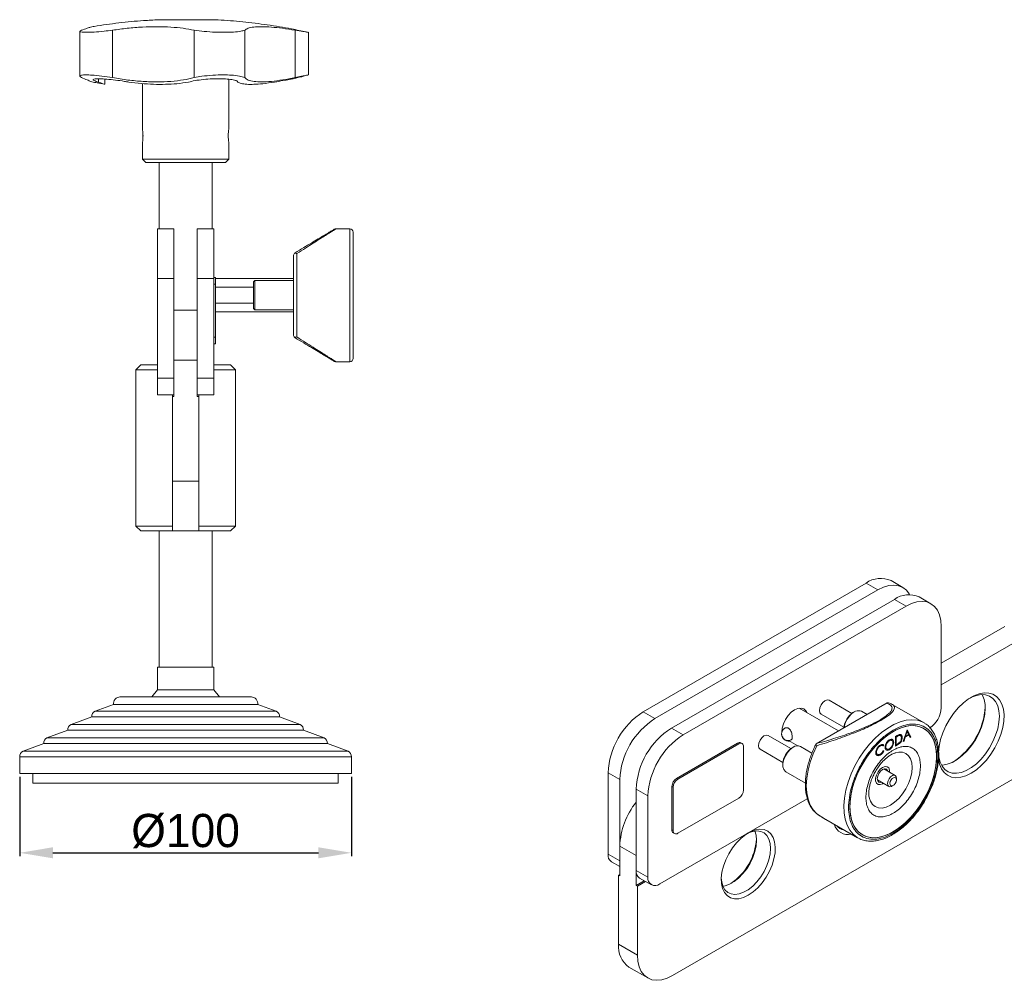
# Model space of a CAD drawing. Header units: millimetres. Extents: x -1125 to 150, y 330 to 914.
# Tile 2 of 3: x -447 to -150, y 563 to 852. Entities that reach past the tile are written whole.
import ezdxf

# ---------------------------------------------------------------- set-up
doc = ezdxf.new("R2010")
doc.units = ezdxf.units.MM
doc.header["$PDSIZE"] = -1
doc.dimstyles.new('ISO-25', dxfattribs={"dimtxt": 2.5, "dimasz": 2.5, "dimexe": 1.25, "dimexo": 0.625, "dimtad": 1, "dimtxsty": 'Standard', "dimcen": 2.5, "dimadec": 0, "dimazin": 0, "dimtfac": 1, "dimtmove": 0, "dimatfit": 3, "dimfxl": 0, "dimarcsym": 0})

# ---------------------------------------------------------------- blocks, each defined once
blk = doc.blocks.new('*D4')
at = {"color": 0, "lineweight": -2}
for p, q in [((-447.17, 624.14), (-447.17, 600.21)), ((-347.17, 624.14), (-347.17, 600.21)), ((-437.17, 601.21), (-357.17, 601.21))]:
    blk.add_line(p, q, dxfattribs=at)
at = {"color": 0}
for points in [[(-437.17, 602.88), (-437.17, 599.55), (-447.17, 601.21)], [(-357.17, 602.88), (-357.17, 599.55), (-347.17, 601.21)]]:
    blk.add_solid(points, dxfattribs=at)
at = {"layer": 'Defpoints', "color": 0}
for p in [(-447.17, 625.14), (-347.17, 625.14), (-347.17, 601.21)]:
    blk.add_point(p, dxfattribs=at)
at = {"color": 0, "insert": (-397.17, 607.74), "char_height": 10, "attachment_point": 5}
blk.add_mtext('%%c100', dxfattribs=at)

msp = doc.modelspace()

# ---------------------------------------------------------------- linework, layer by layer
at = {"linetype": 'Continuous', "lineweight": 15}
for p, q in [((-388.87, 852.14), (-405.47, 852.14)), ((-429.01, 848.65), (-429.01, 835.12)), ((-429.01, 848.65), (-429.01, 848.65)), ((-419.17, 834.72), (-419.17, 848.97)), ((-394.57, 834.72), (-394.57, 848.97)), ((-379.37, 834.72), (-379.37, 848.97)), ((-364.16, 834.72), (-364.16, 848.97)), ((-360.17, 835.51), (-360.17, 848.34)), ((-423.45, 834.34), (-423.45, 833.35)), ((-421.47, 832.68), (-421.47, 834.26)), ((-384.17, 819.14), (-384.17, 834.23)), ((-410.17, 832.9), (-410.17, 819.11)), ((-410.01, 817.14), (-410.02, 817.26)), ((-410.02, 816.76), (-410.01, 817.14)), ((-384.31, 817.52), (-384.32, 817.14)), ((-384.32, 817.14), (-384.32, 817.02)), ((-410.17, 815.14), (-410.17, 810.14)), ((-384.17, 810.14), (-384.17, 815.16)), ((-410.17, 810.14), (-409.17, 809.14)), ((-410.17, 810.14), (-384.17, 810.14)), ((-385.17, 809.14), (-384.17, 810.14)), ((-409.17, 809.14), (-385.17, 809.14)), ((-405.17, 809.14), (-405.17, 789.14)), ((-389.17, 789.14), (-389.17, 809.14)), ((-169.47, 651.82), (92.51, 803.06)), ((-405.67, 789.14), (-400.67, 789.14)), ((-405.67, 774.14), (-405.67, 789.14)), ((-400.67, 774.14), (-400.67, 789.14)), ((-393.67, 789.14), (-393.67, 774.14)), ((-388.67, 789.14), (-393.67, 789.14)), ((-388.67, 789.14), (-388.67, 774.14)), ((-347.67, 789.14), (-351.89, 789.14)), ((-347.67, 749.14), (-347.67, 789.14)), ((-346.67, 750.14), (-346.67, 788.14)), ((-346.67, 750.64), (-346.67, 787.64)), ((-364.36, 781.79), (-364.18, 781.93)), ((-363.67, 781.7), (-363.67, 756.58)), ((-388.67, 774.47), (-388.17, 774.47)), ((-388.17, 772.47), (-388.17, 774.47)), ((-405.67, 774.14), (-400.67, 774.14)), ((-405.67, 744.14), (-405.67, 774.14)), ((-400.67, 744.14), (-400.67, 774.14)), ((-388.67, 774.14), (-393.67, 774.14)), ((-393.67, 774.14), (-393.67, 744.14)), ((-388.67, 774.14), (-388.67, 744.14)), ((-388.67, 772.47), (-388.17, 772.47)), ((-364.67, 774.14), (-388.17, 774.14)), ((-388.17, 756.47), (-388.17, 772.47)), ((-376.67, 771.54), (-388.17, 771.54)), ((-376.27, 773.54), (-376.67, 773.14)), ((-376.67, 769.14), (-376.67, 773.14)), ((-364.67, 773.54), (-376.27, 773.54)), ((-376.27, 773.54), (-376.27, 764.74)), ((-376.67, 765.14), (-376.67, 769.14)), ((-388.17, 766.74), (-376.67, 766.74)), ((-393.67, 764.64), (-400.67, 764.64)), ((-388.17, 764.14), (-364.67, 764.14)), ((-376.67, 765.14), (-376.27, 764.74)), ((-376.27, 764.74), (-364.67, 764.74)), ((92.51, 762.24), (-250.43, 564.26)), ((-388.67, 756.47), (-388.17, 756.47)), ((-388.67, 754.47), (-388.17, 754.47)), ((-388.17, 754.47), (-388.17, 756.47)), ((-364.18, 756.35), (-364.36, 756.49)), ((-410.67, 748.14), (-412.17, 746.64)), ((-410.67, 748.14), (-405.67, 748.14)), ((-400.67, 749.64), (-400.67, 738.64)), ((-393.67, 749.64), (-400.67, 749.64)), ((-393.67, 738.64), (-393.67, 749.64)), ((-388.67, 748.14), (-383.67, 748.14)), ((-382.17, 746.64), (-383.67, 748.14)), ((-351.89, 749.14), (-347.67, 749.14)), ((-412.17, 746.64), (-412.17, 699.64)), ((-405.67, 746.64), (-412.17, 746.64)), ((-382.17, 746.64), (-388.67, 746.64)), ((-382.17, 699.64), (-382.17, 746.64)), ((-405.67, 744.14), (-400.67, 744.14)), ((-405.67, 739.14), (-405.67, 744.14)), ((-388.67, 744.14), (-393.67, 744.14)), ((-388.67, 744.14), (-388.67, 739.14)), ((-405.67, 739.14), (-400.67, 739.14)), ((-401.17, 739.14), (-401.17, 738.64)), ((-388.67, 739.14), (-393.67, 739.14)), ((-393.17, 739.14), (-393.17, 738.64)), ((-401.17, 738.64), (-401.17, 713.14)), ((-400.67, 738.64), (-401.17, 738.64)), ((-393.17, 738.64), (-393.67, 738.64)), ((-393.17, 713.14), (-393.17, 738.64)), ((-393.17, 713.14), (-401.17, 713.14)), ((-401.17, 713.14), (-401.17, 698.14)), ((-393.17, 698.14), (-393.17, 713.14)), ((-412.17, 699.64), (-410.67, 698.14)), ((-412.17, 699.64), (-401.17, 699.64)), ((-401.17, 698.14), (-410.67, 698.14)), ((-405.17, 698.14), (-405.17, 657.14)), ((-393.17, 698.14), (-401.17, 698.14)), ((-393.17, 699.64), (-382.17, 699.64)), ((-383.67, 698.14), (-393.17, 698.14)), ((-389.17, 657.14), (-389.17, 698.14)), ((-383.67, 698.14), (-382.17, 699.64)), ((-259.27, 643.66), (-192.1, 682.44)), ((-192.1, 682.44), (-188.56, 680.4)), ((-181.06, 681.15), (-184.6, 683.19)), ((-255.74, 641.62), (-188.56, 680.4)), ((-183.61, 677.55), (-250.79, 638.77)), ((-180.08, 675.5), (-183.61, 677.55)), ((-172.58, 676.25), (-176.11, 678.29)), ((-180.08, 675.5), (-247.25, 636.72)), ((-150.3, 669.42), (-169.47, 658.35)), ((-169.47, 644.88), (-169.47, 669.38)), ((-405.67, 657.14), (-405.67, 650.34)), ((-388.67, 657.14), (-405.67, 657.14)), ((-388.67, 650.34), (-388.67, 657.14)), ((-405.67, 650.34), (-407.38, 648.14)), ((-388.67, 650.34), (-405.67, 650.34)), ((-386.95, 648.14), (-388.67, 650.34)), ((-196.39, 643.19), (-203.27, 647.17)), ((-418.92, 645.89), (-424.47, 643.87)), ((-369.86, 643.87), (-424.47, 643.87)), ((-375.41, 645.89), (-418.92, 645.89)), ((-369.86, 643.87), (-375.41, 645.89)), ((-200.42, 637.91), (-212.31, 644.78)), ((-185.79, 646.36), (-207.18, 634.01)), ((-206.8, 634.2), (-185.89, 646.27)), ((-191.83, 642.88), (-193.5, 643.84)), ((-185.89, 646.27), (-185.78, 646.37)), ((-184.28, 645.9), (-184.22, 645.88)), ((-174.67, 640.37), (-184.22, 645.88)), ((-425.47, 642.14), (-431.7, 639.87)), ((-368.86, 642.14), (-425.47, 642.14)), ((-362.63, 639.87), (-368.86, 642.14)), ((-259.27, 643.66), (-255.74, 641.62)), ((-205.67, 643.01), (-198.79, 639.04)), ((-195.7, 643.62), (-195.99, 643.46)), ((-432.7, 638.14), (-438.94, 635.87)), ((-361.63, 638.14), (-432.7, 638.14)), ((-362.63, 639.87), (-431.7, 639.87)), ((-355.4, 635.87), (-361.63, 638.14)), ((-247.25, 636.72), (-250.79, 638.77)), ((-180.94, 634.73), (-179.77, 638.26)), ((-179.77, 638.26), (-179.74, 638.28)), ((-179.77, 638.25), (-178.67, 636.12)), ((-179.74, 638.28), (-178.6, 636.08)), ((-174.67, 640.37), (-174.47, 640.24)), ((-355.4, 635.87), (-438.94, 635.87)), ((-214.77, 632.58), (-221.66, 636.56)), ((-217.31, 636.12), (-217.19, 636.05)), ((-215.5, 635.07), (-212.66, 633.43)), ((-185.18, 635), (-185.11, 634.96)), ((-183.29, 636.23), (-182.79, 636.52)), ((-183.29, 633.37), (-183.29, 636.23)), ((-182.97, 636.2), (-183.14, 636.1)), ((-183.14, 636.1), (-183.14, 633.83)), ((-183.14, 636.1), (-183.07, 636.06)), ((-182.9, 636.16), (-183.07, 636.06)), ((-183.07, 636.06), (-183.07, 633.79)), ((-182.97, 636.2), (-182.9, 636.16)), ((-182.21, 636.56), (-182.14, 636.52)), ((-181.33, 635.98), (-181.26, 635.93)), ((-180.4, 636.04), (-180.77, 634.91)), ((-180.33, 636), (-180.7, 634.87)), ((-179.27, 636.69), (-180.4, 636.04)), ((-180.4, 636.04), (-180.33, 636)), ((-179.2, 636.65), (-180.33, 636)), ((-179.83, 637.75), (-180.28, 636.4)), ((-180.28, 636.4), (-180.2, 636.36)), ((-179.76, 637.71), (-180.2, 636.36)), ((-180.2, 636.36), (-179.32, 636.87)), ((-179.83, 637.75), (-179.76, 637.71)), ((-179.32, 636.87), (-179.76, 637.71)), ((-179.27, 636.69), (-179.2, 636.65)), ((-178.84, 635.94), (-179.2, 636.65)), ((-178.67, 636.12), (-178.87, 636)), ((-178.6, 636.08), (-178.84, 635.94)), ((-178.67, 636.12), (-178.6, 636.08)), ((-439.94, 634.14), (-446.17, 631.87)), ((-354.4, 634.14), (-439.94, 634.14)), ((-348.17, 631.87), (-354.4, 634.14)), ((-249.21, 623.62), (-230.83, 634.23)), ((-248.86, 623.41), (-230.47, 634.03)), ((-230.83, 634.23), (-230.47, 634.03)), ((-229.47, 634.12), (-229.83, 634.33)), ((-229.06, 633.21), (-229.06, 620.14)), ((-224.06, 632.4), (-217.17, 628.42)), ((-214.09, 633.01), (-214.37, 632.84)), ((-208.44, 631.24), (-211.89, 633.23)), ((-207.17, 634.02), (-206.8, 634.2)), ((-187.95, 633.4), (-187.88, 633.36)), ((-187.08, 633.83), (-186.85, 633.73)), ((-186.85, 633.73), (-187.05, 633.45)), ((-186.78, 633.69), (-186.98, 633.4)), ((-186.85, 633.73), (-186.78, 633.69)), ((-186.25, 633.16), (-186.18, 633.12)), ((-185.17, 632.3), (-185.1, 632.25)), ((-183.87, 634.55), (-183.8, 634.51)), ((-182.6, 633.85), (-183.29, 633.45)), ((-182.53, 633.81), (-183.29, 633.37)), ((-183.14, 633.83), (-183.07, 633.79)), ((-183.07, 633.79), (-182.79, 633.96)), ((-182.6, 633.85), (-182.53, 633.81)), ((-180.7, 634.87), (-180.94, 634.73)), ((-180.77, 634.91), (-180.91, 634.83)), ((-180.77, 634.91), (-180.7, 634.87)), ((-447.17, 630.14), (-447.17, 625.14)), ((-347.17, 630.14), (-447.17, 630.14)), ((-348.17, 631.87), (-446.17, 631.87)), ((-347.17, 625.14), (-347.17, 630.14)), ((-189.04, 631.56), (-188.97, 631.52)), ((-187.93, 630.7), (-187.86, 630.66)), ((-186.98, 631.94), (-186.78, 631.88)), ((-183.51, 631.27), (-183.16, 631.37)), ((-217.2, 627.95), (-217.2, 627.62)), ((-183.37, 624.49), (-186.8, 626.47)), ((-347.17, 625.14), (-447.17, 625.14)), ((-443.17, 625.14), (-443.17, 622.14)), ((-351.17, 622.14), (-351.17, 625.14)), ((-269.88, 625.29), (-266.34, 623.25)), ((-269.88, 600.8), (-269.88, 625.29)), ((-266.34, 598.76), (-266.34, 623.25)), ((-249.21, 623.62), (-248.86, 623.41)), ((-216.29, 625.6), (-210.42, 622.22)), ((-188.7, 623.18), (-185.27, 621.2)), ((-182.97, 623.21), (-182.97, 623.62)), ((-351.17, 622.14), (-443.17, 622.14)), ((-257.86, 618.35), (-261.39, 620.39)), ((-261.39, 620.39), (-261.39, 595.9)), ((-250.63, 621.17), (-250.27, 620.96)), ((-250.63, 608.1), (-250.63, 621.17)), ((-250.27, 607.9), (-250.27, 620.96)), ((-184.32, 621.29), (-183.96, 621.5)), ((-257.86, 618.35), (-257.86, 593.86)), ((-254.32, 591.82), (-209.83, 617.5)), ((-230.47, 617.69), (-248.86, 607.08)), ((-206.99, 612.97), (-207.08, 613.06)), ((-206.99, 612.97), (-204.45, 611.39)), ((-204.45, 611.39), (-204.22, 611.24)), ((-204.22, 611.24), (-194.67, 605.73)), ((-250.63, 608.1), (-250.27, 607.9)), ((-250.21, 607.19), (-249.86, 606.98)), ((-261.39, 600.39), (-266.34, 603.25)), ((-266.34, 603.25), (-266.34, 594.27)), ((-269.88, 600.8), (-266.34, 598.76)), ((-261.39, 591.41), (-261.39, 600.39)), ((-268.84, 598.51), (-266.34, 597.06)), ((-266.34, 594.67), (-266.7, 594.47)), ((-266.7, 594.47), (-266.7, 573.65)), ((-266.34, 594.27), (-266.7, 594.47)), ((-257.86, 593.86), (-261.39, 595.9)), ((-260.36, 593.61), (-256.82, 591.57)), ((-258.97, 592.81), (-261.39, 591.41)), ((-261.04, 591.2), (-261.39, 591.41)), ((-258.61, 592.6), (-261.04, 591.2)), ((-261.04, 570.38), (-261.04, 591.2)), ((-261.04, 570.38), (-266.7, 573.65)), ((-263.59, 566.78), (-257.93, 563.51))]:
    msp.add_line(p, q, dxfattribs=at)
at = {"linetype": 'Continuous', "lineweight": 15, "flags": 128}
for points in [[(-188.56, 680.4), (-186.9, 681.21), (-185.28, 681.7), (-183.75, 681.85), (-182.33, 681.66), (-181.06, 681.15), (-179.98, 680.31), (-179.11, 679.17), (-179.01, 678.99)], [(-169.47, 669.38), (-169.6, 671.22), (-169.99, 672.86), (-170.62, 674.27), (-171.49, 675.41), (-172.58, 676.25), (-173.84, 676.76), (-175.26, 676.95), (-176.8, 676.8), (-178.42, 676.31), (-180.08, 675.5)], [(-203.27, 647.17), (-203.3, 647.18), (-203.85, 647.27), (-204.51, 647.03), (-205.15, 646.49), (-205.7, 645.74), (-206.05, 644.89), (-206.17, 644.07), (-206.02, 643.41), (-205.67, 643.01)], [(-160.45, 625.18), (-162.04, 624.41), (-163.59, 623.96), (-165.05, 623.84), (-166.4, 624.04), (-167.59, 624.57), (-168.6, 625.42), (-169.4, 626.55), (-169.96, 627.94), (-170.28, 629.56), (-170.34, 631.36), (-170.15, 633.3), (-169.71, 635.32), (-169.03, 637.38), (-168.12, 639.42), (-167.02, 641.38), (-165.74, 643.22), (-164.33, 644.89), (-162.82, 646.35), (-161.25, 647.55), (-159.66, 648.47), (-158.08, 649.08), (-156.57, 649.37), (-155.16, 649.33), (-153.89, 648.96), (-152.78, 648.27), (-151.88, 647.28), (-151.2, 646.01), (-150.75, 644.5), (-150.56, 642.78), (-150.63, 640.91), (-150.94, 638.92), (-151.51, 636.88), (-152.31, 634.82), (-153.31, 632.82), (-154.51, 630.91), (-155.85, 629.15), (-157.32, 627.58), (-158.87, 626.25), (-160.45, 625.18)], [(-151.97, 642.33), (-152.09, 644), (-152.47, 645.49), (-153.08, 646.74), (-153.91, 647.73), (-154.93, 648.43), (-156.13, 648.81), (-157.47, 648.88), (-158.9, 648.62), (-160.4, 648.04), (-160.81, 647.83)], [(-217.55, 637.54), (-217.42, 638.78), (-217.03, 640.09), (-216.41, 641.37), (-215.61, 642.55), (-214.67, 643.54), (-213.66, 644.27), (-212.66, 644.7), (-211.72, 644.8), (-210.91, 644.55), (-210.29, 643.97), (-210.02, 643.45)], [(-156.21, 644.78), (-156.34, 642.96), (-156.71, 641.04), (-157.32, 639.09), (-158.15, 637.14), (-159.18, 635.26), (-160.38, 633.49), (-161.71, 631.88), (-163.15, 630.48), (-164.64, 629.33), (-166.16, 628.45), (-167.66, 627.88), (-169.1, 627.62), (-169.43, 627.6)], [(-194.85, 605.83), (-196.06, 606.79), (-197.07, 608.04), (-197.87, 609.56), (-198.43, 611.32), (-198.74, 613.29), (-198.81, 615.43), (-198.62, 617.71), (-198.18, 620.09), (-197.5, 622.52), (-196.59, 624.95), (-195.47, 627.36), (-194.16, 629.68), (-192.68, 631.89), (-191.05, 633.94), (-189.31, 635.8), (-187.49, 637.42), (-185.62, 638.8), (-183.73, 639.89), (-181.85, 640.68), (-180.03, 641.15), (-178.29, 641.31), (-176.67, 641.13), (-175.19, 640.64), (-174.67, 640.37)], [(-170.35, 631.32), (-170.23, 630.04), (-169.85, 628.56), (-169.24, 627.3), (-168.41, 626.31), (-167.39, 625.62), (-166.19, 625.23), (-164.85, 625.17), (-163.42, 625.43), (-161.92, 626.01), (-160.4, 626.88), (-158.9, 628.03), (-157.47, 629.43), (-156.13, 631.04), (-154.93, 632.81), (-153.91, 634.69), (-153.08, 636.64), (-152.47, 638.59), (-152.09, 640.51), (-151.97, 642.33)], [(-183.96, 607.53), (-182.14, 608.73), (-180.36, 610.2), (-178.64, 611.91), (-177.03, 613.83), (-175.56, 615.92), (-174.24, 618.14), (-173.12, 620.45), (-172.21, 622.8), (-171.52, 625.15), (-171.08, 627.45), (-170.89, 629.66), (-170.95, 631.73), (-171.27, 633.62), (-171.84, 635.3), (-172.64, 636.73), (-173.66, 637.89), (-174.88, 638.75), (-176.28, 639.3), (-177.82, 639.52), (-179.49, 639.42), (-181.24, 638.99), (-183.05, 638.24), (-184.88, 637.18), (-186.68, 635.85), (-188.44, 634.25), (-190.11, 632.43), (-191.65, 630.42), (-193.05, 628.26), (-194.27, 625.99), (-195.29, 623.65), (-196.09, 621.3), (-196.66, 618.97), (-196.97, 616.71), (-197.04, 614.56), (-196.85, 612.58), (-196.41, 610.79), (-195.72, 609.23), (-194.81, 607.93), (-193.69, 606.92), (-192.37, 606.21), (-190.9, 605.83), (-189.29, 605.77), (-187.57, 606.04), (-185.79, 606.63), (-183.96, 607.53)], [(-183.96, 637.75), (-182.14, 638.65), (-180.36, 639.24), (-178.64, 639.51), (-177.03, 639.45), (-175.56, 639.07), (-174.24, 638.36), (-173.12, 637.35), (-172.21, 636.05), (-171.52, 634.49), (-171.08, 632.7), (-170.89, 630.71), (-170.95, 628.57), (-171.27, 626.31), (-171.84, 623.98), (-172.64, 621.63), (-173.66, 619.29), (-174.88, 617.02), (-176.28, 614.86), (-177.82, 612.85), (-179.49, 611.03), (-181.24, 609.43), (-183.05, 608.1), (-184.88, 607.04), (-186.68, 606.29), (-188.44, 605.86), (-190.11, 605.76), (-191.65, 605.98), (-193.05, 606.53), (-194.27, 607.39), (-195.29, 608.55), (-196.09, 609.98), (-196.66, 611.66), (-196.97, 613.55), (-197.04, 615.62), (-196.85, 617.83), (-196.41, 620.13), (-195.72, 622.47), (-194.81, 624.83), (-193.69, 627.14), (-192.37, 629.36), (-190.9, 631.45), (-189.29, 633.37), (-187.57, 635.08), (-185.79, 636.55), (-183.96, 637.75)], [(-221.66, 636.56), (-221.68, 636.57), (-222.24, 636.66), (-222.89, 636.42), (-223.54, 635.88), (-224.08, 635.13), (-224.44, 634.28), (-224.55, 633.46), (-224.41, 632.79), (-224.06, 632.4)], [(-214.09, 633.01), (-214.96, 632.36), (-215.77, 631.47), (-216.44, 630.41), (-216.92, 629.27), (-217.17, 628.15), (-217.17, 627.13), (-216.92, 626.29), (-216.44, 625.71), (-216.29, 625.6)], [(-206.99, 633.48), (-208.09, 631.03), (-208.97, 628.55), (-209.61, 626.1), (-210, 623.7), (-210.13, 621.41), (-210, 619.28), (-209.61, 617.33), (-208.97, 615.61), (-208.09, 614.15), (-206.99, 612.97)], [(-183.16, 631.37), (-182.3, 631.54), (-181.17, 631.49), (-180.18, 631.13), (-179.36, 630.45), (-178.76, 629.5), (-178.39, 628.29), (-178.26, 626.89), (-178.39, 625.35), (-178.76, 623.72), (-179.36, 622.06), (-180.18, 620.45), (-181.17, 618.94), (-182.3, 617.59), (-183.52, 616.45), (-184.8, 615.57), (-186.07, 614.98), (-187.3, 614.7), (-188.43, 614.75), (-189.42, 615.11), (-190.23, 615.79), (-190.84, 616.75), (-191.14, 617.61)], [(-186.94, 622.16), (-187.15, 622.03), (-187.87, 621.76), (-188.51, 621.81), (-188.98, 622.19), (-189.24, 622.84), (-189.24, 623.7), (-188.98, 624.64), (-188.51, 625.57), (-187.87, 626.36), (-187.15, 626.93), (-187.15, 626.93)], [(-187.15, 626.31), (-187.76, 625.82), (-188.27, 625.13), (-188.62, 624.33), (-188.74, 623.56), (-188.62, 622.92), (-188.27, 622.53), (-187.76, 622.43), (-187.49, 622.48)], [(-187.15, 626.93), (-186.42, 627.2), (-185.78, 627.14), (-185.31, 626.76), (-185.06, 626.11), (-185.04, 625.45)], [(-185.59, 625.77), (-185.68, 626.03), (-186.02, 626.42), (-186.54, 626.53), (-187.15, 626.31)], [(-186.43, 626.53), (-186.38, 626.44), (-186.3, 626.18)], [(-184.32, 621.29), (-184.43, 621.23), (-184.94, 621.11), (-185.35, 621.25), (-185.6, 621.63), (-185.66, 622.2), (-185.51, 622.87), (-185.18, 623.53), (-184.72, 624.09), (-184.2, 624.46), (-183.7, 624.58), (-183.29, 624.44), (-183.04, 624.05), (-182.97, 623.62)], [(-183.33, 622.13), (-183.67, 621.72), (-184.05, 621.45), (-184.42, 621.36), (-184.72, 621.47), (-184.91, 621.75), (-184.95, 622.17), (-184.84, 622.66), (-184.6, 623.15), (-184.26, 623.56), (-183.88, 623.83), (-183.51, 623.92), (-183.21, 623.81), (-183.02, 623.53), (-182.98, 623.11), (-183.09, 622.62), (-183.33, 622.13)], [(-188.2, 622.89), (-188.46, 622.84), (-188.57, 622.83)], [(-191.14, 617.61), (-191.21, 617.95), (-191.21, 617.95)], [(-227.63, 588.44), (-229.08, 587.76), (-230.49, 587.39), (-231.8, 587.37), (-232.98, 587.67), (-233.99, 588.31), (-234.79, 589.25), (-235.36, 590.47), (-235.69, 591.92), (-235.75, 593.57), (-235.56, 595.35), (-235.11, 597.21), (-234.41, 599.09), (-233.51, 600.93), (-232.41, 602.67), (-231.16, 604.26), (-229.79, 605.64), (-228.36, 606.77), (-226.9, 607.61), (-225.46, 608.14), (-224.1, 608.33), (-222.85, 608.19), (-221.75, 607.72), (-220.84, 606.93), (-220.15, 605.84), (-219.7, 604.5), (-219.5, 602.95), (-219.57, 601.23), (-219.89, 599.4), (-220.47, 597.52), (-221.27, 595.65), (-222.28, 593.85), (-223.46, 592.18), (-224.77, 590.69), (-226.18, 589.43), (-227.63, 588.44)], [(-220.91, 602.53), (-221.04, 604.03), (-221.41, 605.34), (-222.02, 606.4), (-222.85, 607.19), (-223.86, 607.67), (-225.03, 607.83), (-226.3, 607.66), (-227.65, 607.18), (-227.99, 607.01)], [(-225.65, 607.79), (-225.28, 606.48), (-225.15, 604.98)], [(-194.67, 605.73), (-194.84, 605.83), (-194.85, 605.83)], [(-235.75, 593.56), (-235.63, 592.45), (-235.26, 591.15), (-234.65, 590.09), (-233.82, 589.3), (-232.81, 588.82), (-231.64, 588.66), (-230.37, 588.82), (-229.02, 589.31), (-227.65, 590.1), (-226.3, 591.17), (-225.03, 592.48), (-223.86, 593.98), (-222.85, 595.63), (-222.02, 597.37), (-221.41, 599.14), (-221.04, 600.88), (-220.91, 602.53)], [(-225.15, 604.98), (-225.28, 603.33), (-225.65, 601.59), (-226.27, 599.82), (-227.09, 598.08), (-228.1, 596.43), (-229.27, 594.93), (-230.55, 593.62), (-231.89, 592.55), (-233.26, 591.76), (-234.61, 591.27), (-235.26, 591.15)], [(-250.43, 564.26), (-252.09, 563.45), (-253.71, 562.96), (-255.25, 562.81), (-256.67, 563), (-257.93, 563.51), (-259.01, 564.35), (-259.88, 565.49), (-260.52, 566.9), (-260.91, 568.54), (-261.04, 570.38)]]:
    msp.add_lwpolyline(points, dxfattribs=at)
at = {"linetype": 'Continuous', "lineweight": 15}
for centre, radius, start, end in [((-347.67, 788.14), 1, 0, 90), ((-347.67, 750.14), 1, 270, 0), ((-187.71, 676.39), 7.48, 65.3936, 125.9173), ((-179.2, 671.28), 7.66, 66.1856, 125.1253), ((-416.91, 646.12), 2.02, 90, 186.423), ((-377.42, 646.12), 2.02, 353.577, 90), ((-164.57, 645.05), 8.36, 358.1173, 27.3075), ((-423.47, 642.14), 2, 120, 180), ((-370.86, 642.14), 2, 0, 60), ((-194.42, 641.13), 2.87, 71.2689, 143.52), ((-177.14, 645.23), 7.68, 302.6045, 357.3956), ((-177.7, 646.57), 21.53, 303.722, 356.2833), ((-247.01, 624.34), 22.88, 122.3872, 177.6128), ((-243.48, 622.3), 22.88, 122.3872, 177.6128), ((-192.76, 638.32), 6.06, 122.1126, 174.9933), ((-191.72, 637.74), 7.14, 134.557, 170.8925), ((-430.7, 638.14), 2, 120, 180), ((-363.63, 638.14), 2, 360, 60), ((-238.53, 619.44), 22.88, 122.3872, 177.6128), ((-437.94, 634.14), 2, 120, 180), ((-356.4, 634.14), 2, 360, 60), ((-234.99, 617.4), 22.88, 122.3872, 177.6128), ((-215.24, 637.13), 2.35, 170.0226, 275.3915), ((-230.24, 633.41), 1.01, 65.69, 125.6187), ((-229.92, 633.35), 0.873, 350.7861, 129.2017), ((-211.2, 627.75), 6, 121.8957, 178.1096), ((-212.8, 631.25), 2.18, 65.1181, 126.1938), ((-445.17, 630.14), 2, 120, 180), ((-349.17, 630.14), 2, 0, 60), ((-247.56, 621.03), 3.07, 122.6061, 177.3944), ((-247.2, 620.82), 3.07, 122.6061, 177.3944), ((-232.13, 620.28), 3.07, 302.6056, 357.3947), ((-243.71, 602.31), 22.65, 141.3201, 177.6212), ((-197.58, 611.09), 4.37, 196.8791, 283.1251), ((-198.2, 611.65), 3.59, 219.5755, 260.4282), ((-249.65, 607.99), 0.986, 173.6979, 234.9911), ((-249.41, 607.76), 0.873, 170.7857, 309.2028), ((-242.88, 606.64), 17.77, 304.102, 355.9031), ((-267.57, 600.46), 2.33, 171.7075, 236.9837), ((-259.16, 595.53), 2.26, 170.6344, 238.0567), ((-255.7, 593.51), 2.18, 170.7866, 309.2024), ((-259.27, 572.87), 7.46, 174.013, 234.6753)]:
    msp.add_arc(centre, radius, start, end, dxfattribs=at)
for points, knots in [([(-405.35, 852.11), (-406.84, 852.04), (-410.83, 851.86), (-417.3, 851.19), (-422.5, 850.54), (-425.18, 850.05), (-425.4, 850.01)], [0, 0, 0, 0, 0.22227, 0.594195, 0.966919, 1, 1, 1, 1]), ([(-360.85, 848.45), (-362.31, 848.76), (-366.19, 849.61), (-372.56, 850.63), (-379.96, 851.52), (-385.42, 852), (-388.41, 852.1), (-388.92, 852.11)], [0, 0, 0, 0, 0.1574342, 0.4201602, 0.6831414, 0.9464116, 1, 1, 1, 1]), ([(-428.57, 848.97), (-428.79, 848.84), (-429.24, 848.58), (-428.54, 848.38), (-427.06, 848.31), (-424.83, 848.4), (-422, 848.63), (-420.04, 848.87), (-419.17, 848.97)], [0, 0, 0, 0, 0.181902, 0.363866, 0.499988, 0.679811, 0.859595, 1, 1, 1, 1]), ([(-425.41, 850.02), (-425.4, 850.02), (-425.28, 850.06), (-425.72, 849.92), (-426.7, 849.59), (-427.94, 849.18), (-428.57, 848.97)], [0, 0, 0, 0, 0.0027053, 0.3436219, 0.6673576, 1, 1, 1, 1]), ([(-419.17, 848.97), (-417.71, 849.18), (-414.73, 849.6), (-410.22, 849.94), (-405.78, 850.06), (-401.64, 849.93), (-397.8, 849.59), (-395.66, 849.18), (-394.57, 848.97)], [0, 0, 0, 0, 0.16553, 0.335783, 0.501342, 0.671803, 0.833675, 1, 1, 1, 1]), ([(-394.57, 848.97), (-393.59, 848.84), (-391.63, 848.58), (-388.47, 848.38), (-385.43, 848.31), (-382.68, 848.4), (-380.49, 848.63), (-379.71, 848.87), (-379.37, 848.97)], [0, 0, 0, 0, 0.181899, 0.363864, 0.499994, 0.679809, 0.859595, 1, 1, 1, 1]), ([(-379.37, 848.97), (-379.08, 849.18), (-378.5, 849.6), (-376.76, 849.94), (-374.38, 850.06), (-371.43, 849.93), (-368.01, 849.59), (-365.45, 849.18), (-364.16, 848.97)], [0, 0, 0, 0, 0.165532, 0.335782, 0.50134, 0.671801, 0.833673, 1, 1, 1, 1]), ([(-364.16, 848.97), (-363.33, 848.84), (-361.67, 848.57), (-360.42, 848.4), (-360.17, 848.3), (-360.17, 848.34), (-360.17, 848.34)], [0, 0, 0, 0, 0.363794, 0.727717, 0.999961, 1, 1, 1, 1]), ([(-419.17, 834.72), (-420.29, 834.88), (-422.52, 835.21), (-425.24, 835.46), (-427.37, 835.54), (-428.74, 835.44), (-429.2, 835.14), (-428.76, 834.85), (-428.57, 834.72)], [0, 0, 0, 0, 0.181847, 0.363792, 0.499991, 0.678579, 0.857112, 1, 1, 1, 1]), ([(-428.57, 834.72), (-427.96, 834.46), (-426.72, 833.95), (-425.74, 833.55), (-425.3, 833.37), (-425.42, 833.42), (-425.42, 833.42)], [0, 0, 0, 0, 0.3235131, 0.6561704, 0.9797706, 1, 1, 1, 1]), ([(-423.45, 833.35), (-423.92, 833.5), (-424.87, 833.8), (-425.17, 834.14), (-424.57, 834.34), (-423.09, 834.38), (-420.94, 834.25), (-418.34, 833.98), (-416.03, 833.65), (-414.72, 833.42), (-414.28, 833.35)], [0, 0, 0, 0, 0.135537, 0.271137, 0.405258, 0.537473, 0.668701, 0.800259, 0.93334, 1, 1, 1, 1]), ([(-394.57, 834.72), (-395.62, 834.46), (-397.76, 833.96), (-401.52, 833.53), (-405.64, 833.36), (-410.01, 833.5), (-414.6, 833.92), (-417.63, 834.45), (-419.17, 834.72)], [0, 0, 0, 0, 0.161783, 0.328133, 0.489958, 0.656625, 0.825651, 1, 1, 1, 1]), ([(-396.3, 833.35), (-395.68, 833.5), (-394.45, 833.8), (-391.84, 834.14), (-389.05, 834.34), (-386.34, 834.38), (-384.01, 834.25), (-382.32, 833.98), (-381.55, 833.65), (-381.48, 833.42), (-381.46, 833.35)], [0, 0, 0, 0, 0.135537, 0.271135, 0.405255, 0.537471, 0.668693, 0.800259, 0.933332, 1, 1, 1, 1]), ([(-379.37, 834.72), (-379.83, 834.88), (-380.76, 835.21), (-383.14, 835.46), (-385.94, 835.54), (-389, 835.44), (-392.11, 835.14), (-393.81, 834.85), (-394.57, 834.72)], [0, 0, 0, 0, 0.1818454, 0.3638011, 0.4999867, 0.6785782, 0.8571112, 1, 1, 1, 1]), ([(-364.16, 834.72), (-365.42, 834.46), (-367.97, 833.96), (-371.34, 833.53), (-374.29, 833.36), (-376.66, 833.5), (-378.47, 833.92), (-379.06, 834.45), (-379.37, 834.72)], [0, 0, 0, 0, 0.161786, 0.3281375, 0.4899607, 0.6566293, 0.8256469, 1, 1, 1, 1]), ([(-370.35, 833.35), (-369.49, 833.5), (-367.78, 833.8), (-365.9, 834.14), (-364.79, 834.34), (-364.77, 834.34), (-364.76, 834.34)], [0, 0, 0, 0, 0.2712933, 0.542682, 0.8111336, 1, 1, 1, 1]), ([(-364.76, 834.36), (-364.39, 834.44), (-363.04, 834.73), (-361.72, 835.11), (-360.76, 835.39)], [0, 0, 0, 0, 0.276671, 1, 1, 1, 1]), ([(-360.17, 835.51), (-360.28, 835.49), (-360.5, 835.45), (-362.03, 835.14), (-363.5, 834.85), (-364.16, 834.72)], [0, 0, 0, 0, 0.35714, 0.714226, 1, 1, 1, 1]), ([(-425.42, 833.44), (-424.9, 833.33), (-423.62, 833.03), (-422.31, 832.83), (-421.53, 832.71)], [0, 0, 0, 0, 0.40083, 1, 1, 1, 1]), ([(-421.54, 832.68), (-421.52, 832.68), (-421.46, 832.66), (-421.99, 832.84), (-422.94, 833.17), (-423.45, 833.35)], [0, 0, 0, 0, 0.154813, 0.547374, 1, 1, 1, 1]), ([(-414.28, 833.35), (-413.05, 833.19), (-410.55, 832.88), (-406.82, 832.66), (-403.19, 832.64), (-399.58, 832.83), (-397.44, 833.17), (-396.3, 833.35)], [0, 0, 0, 0, 0.190645, 0.38674, 0.577414, 0.773689, 1, 1, 1, 1]), ([(-381.46, 833.35), (-381.14, 833.19), (-380.5, 832.88), (-378.82, 832.66), (-376.63, 832.64), (-373.85, 832.83), (-371.57, 833.17), (-370.35, 833.35)], [0, 0, 0, 0, 0.190637, 0.386741, 0.577414, 0.773692, 1, 1, 1, 1]), ([(-410.16, 819.11), (-410.16, 819.12), (-410.17, 819.15), (-410.14, 818.97), (-410.09, 818.59), (-410.04, 818.03), (-410.01, 817.38), (-410.01, 816.7), (-410.05, 816.07), (-410.11, 815.55), (-410.15, 815.24), (-410.17, 815.1), (-410.17, 815.14), (-410.17, 815.14)], [0, 0, 0, 0, 0.03521, 0.141264, 0.247733, 0.355302, 0.462954, 0.569506, 0.675507, 0.78235, 0.890126, 0.997474, 1, 1, 1, 1]), ([(-384.17, 815.16), (-384.17, 815.16), (-384.17, 815.13), (-384.19, 815.31), (-384.24, 815.69), (-384.3, 816.24), (-384.33, 816.9), (-384.32, 817.58), (-384.28, 818.21), (-384.23, 818.72), (-384.18, 819.04), (-384.16, 819.17), (-384.17, 819.14), (-384.17, 819.14)], [0, 0, 0, 0, 0.0352103, 0.1412641, 0.2477331, 0.3553017, 0.462956, 0.569506, 0.6755068, 0.7823495, 0.8901259, 0.9974736, 1, 1, 1, 1]), ([(-352.4, 789), (-352.44, 788.97), (-352.52, 788.93), (-353.14, 788.56), (-354.12, 787.97), (-355.5, 787.14), (-357.24, 786.1), (-359.29, 784.86), (-361.63, 783.46), (-363.31, 782.45), (-364.18, 781.93)], [0, 0, 0, 0, 0.098417, 0.20007, 0.310485, 0.429459, 0.558307, 0.697801, 0.844019, 1, 1, 1, 1]), ([(-351.89, 789.14), (-351.93, 789.11), (-352, 789.07), (-352.62, 788.68), (-353.6, 788.06), (-354.97, 787.19), (-356.71, 786.09), (-358.75, 784.8), (-361.09, 783.33), (-362.78, 782.26), (-363.67, 781.7)], [0, 0, 0, 0, 0.099935, 0.203222, 0.313933, 0.434036, 0.561107, 0.701243, 0.843329, 1, 1, 1, 1]), ([(-351.89, 789.14), (-351.98, 789.13), (-352.16, 789.12), (-352.32, 789.04), (-352.4, 789)], [0, 0, 0, 0, 0.499868, 1, 1, 1, 1]), ([(-364.67, 781.07), (-364.65, 781.2), (-364.63, 781.47), (-364.45, 781.68), (-364.36, 781.79)], [0, 0, 0, 0, 0.5008752, 1, 1, 1, 1]), ([(-364.67, 781.07), (-364.67, 780.25), (-364.67, 778.56), (-364.67, 775.64), (-364.67, 772.47), (-364.67, 769.14), (-364.67, 765.81), (-364.67, 762.63), (-364.67, 759.71), (-364.67, 758.03), (-364.67, 757.2)], [0, 0, 0, 0, 0.1186659, 0.2425997, 0.3703116, 0.4999997, 0.6296884, 0.7573998, 0.8813341, 1, 1, 1, 1]), ([(-364.36, 781.79), (-364.26, 781.8), (-364.05, 781.82), (-363.79, 781.74), (-363.67, 781.7)], [0, 0, 0, 0, 0.499381, 1, 1, 1, 1]), ([(-364.36, 756.49), (-364.45, 756.59), (-364.63, 756.81), (-364.65, 757.07), (-364.67, 757.2)], [0, 0, 0, 0, 0.4991248, 1, 1, 1, 1]), ([(-363.67, 756.58), (-363.79, 756.53), (-364.05, 756.45), (-364.26, 756.47), (-364.36, 756.49)], [0, 0, 0, 0, 0.500619, 1, 1, 1, 1]), ([(-363.67, 756.58), (-362.78, 756.02), (-361.09, 754.95), (-358.75, 753.47), (-356.71, 752.18), (-354.97, 751.09), (-353.6, 750.22), (-352.62, 749.6), (-352, 749.21), (-351.93, 749.16), (-351.89, 749.14)], [0, 0, 0, 0, 0.1566702, 0.2987565, 0.4388891, 0.5659645, 0.6860665, 0.7967777, 0.9000652, 1, 1, 1, 1]), ([(-364.18, 756.35), (-363.31, 755.82), (-361.63, 754.81), (-359.29, 753.41), (-357.24, 752.18), (-355.5, 751.14), (-354.12, 750.31), (-353.14, 749.72), (-352.52, 749.35), (-352.44, 749.3), (-352.4, 749.28)], [0, 0, 0, 0, 0.155967, 0.302199, 0.441664, 0.570541, 0.689493, 0.79993, 0.90156, 1, 1, 1, 1]), ([(-352.4, 749.28), (-352.32, 749.24), (-352.16, 749.16), (-351.98, 749.14), (-351.89, 749.14)], [0, 0, 0, 0, 0.500138, 1, 1, 1, 1]), ([(-377.41, 648.14), (-377.41, 648.14), (-377.08, 648.14), (-377.8, 648.14), (-378.65, 648.14), (-380.54, 648.14), (-383.09, 648.14), (-386.26, 648.14), (-389.8, 648.14), (-393.48, 648.14), (-397.17, 648.14), (-400.85, 648.14), (-404.54, 648.14), (-408.08, 648.14), (-411.24, 648.14), (-413.79, 648.14), (-415.68, 648.14), (-416.53, 648.14), (-417.25, 648.14), (-416.92, 648.14), (-416.92, 648.14)], [0, 0, 0, 0, 0.000014, 0.05827, 0.120015, 0.18433, 0.250007, 0.315684, 0.379996, 0.441744, 0.5, 0.558256, 0.620004, 0.684316, 0.749993, 0.81567, 0.879985, 0.94173, 0.999986, 1, 1, 1, 1]), ([(-185.89, 646.27), (-185.6, 646.16), (-185.02, 645.94), (-184.48, 645.49), (-184.25, 644.95), (-184.35, 644.33), (-184.78, 643.63), (-185.54, 642.87), (-186.61, 642.05), (-187.98, 641.2), (-189.62, 640.32), (-191.53, 639.41), (-193.69, 638.48), (-196.07, 637.56), (-198.63, 636.65), (-201.3, 635.78), (-204.07, 634.94), (-205.87, 634.45), (-206.8, 634.2)], [0, 0, 0, 0, 0.077982, 0.151098, 0.22083, 0.285269, 0.344745, 0.399963, 0.450778, 0.500001, 0.549209, 0.600035, 0.655243, 0.71473, 0.779154, 0.848901, 0.92201, 1, 1, 1, 1]), ([(-184.22, 645.88), (-184.21, 645.87), (-183.95, 645.77), (-183.69, 645.46), (-183.51, 644.95), (-183.68, 644.32), (-184.19, 643.62), (-185.03, 642.84), (-186.16, 642), (-187.16, 641.4), (-187.66, 641.1)], [0, 0, 0, 0, 0.009328, 0.176241, 0.340856, 0.490133, 0.631213, 0.761266, 0.882599, 1, 1, 1, 1]), ([(-185.34, 646.34), (-185.35, 646.34), (-185.49, 646.4), (-185.64, 646.38), (-185.78, 646.37)], [0, 0, 0, 0, 0.051767, 1, 1, 1, 1]), ([(-184.23, 645.89), (-184.42, 645.99), (-184.75, 646.16), (-185.17, 646.28), (-185.35, 646.34)], [0, 0, 0, 0, 0.568817, 1, 1, 1, 1]), ([(-187.66, 641.1), (-188.2, 640.8), (-189.32, 640.18), (-191.32, 639.21), (-193.55, 638.22), (-195.99, 637.22), (-198.63, 636.22), (-201.35, 635.26), (-204.18, 634.33), (-206.02, 633.77), (-206.99, 633.48)], [0, 0, 0, 0, 0.099935, 0.203222, 0.313933, 0.434036, 0.561107, 0.701243, 0.843329, 1, 1, 1, 1]), ([(-216.62, 638.73), (-216.79, 638.61), (-217.15, 638.36), (-217.49, 637.75), (-217.6, 637.12), (-217.53, 636.54), (-217.3, 635.97), (-216.93, 635.54), (-216.46, 635.23), (-215.95, 635.05), (-215.28, 635.02), (-214.86, 635.19), (-214.63, 635.28)], [0, 0, 0, 0, 0.100462, 0.216763, 0.329097, 0.410535, 0.500256, 0.62318, 0.680618, 0.777097, 0.883976, 1, 1, 1, 1]), ([(-216.88, 638.52), (-216.84, 638.57), (-216.69, 638.76), (-216.28, 638.91), (-215.83, 638.9), (-215.58, 638.77), (-215.49, 638.73)], [0, 0, 0, 0, 0.144859, 0.478833, 0.821926, 1, 1, 1, 1]), ([(-215.49, 638.73), (-215.34, 638.62), (-215.05, 638.41), (-214.73, 637.86), (-214.51, 637.23), (-214.38, 636.56), (-214.36, 635.97), (-214.42, 635.54), (-214.57, 635.28), (-214.75, 635.25), (-214.83, 635.24)], [0, 0, 0, 0, 0.122978, 0.245703, 0.374791, 0.508862, 0.636391, 0.756812, 0.879089, 1, 1, 1, 1]), ([(-183.96, 607.13), (-184.78, 606.7), (-186.47, 605.83), (-188.98, 605.25), (-191.38, 605.29), (-193.53, 606.07), (-194.99, 607.3), (-195.91, 608.59), (-196.65, 610.03), (-197.24, 612.08), (-197.47, 614.84), (-197.24, 617.87), (-196.52, 621.18), (-195.28, 624.68), (-193.53, 628.16), (-191.74, 630.89), (-190.16, 632.86), (-188.54, 634.65), (-186.47, 636.53), (-183.96, 638.24), (-181.46, 639.42), (-178.95, 640.04), (-176.55, 639.99), (-174.4, 639.21), (-172.94, 637.98), (-172.01, 636.69), (-171.28, 635.25), (-170.68, 633.2), (-170.45, 630.44), (-170.68, 627.41), (-171.4, 624.1), (-172.65, 620.6), (-174.4, 617.11), (-176.19, 614.39), (-177.77, 612.41), (-179.39, 610.64), (-181.46, 608.73), (-183.15, 607.65), (-183.96, 607.13)], [0, 0, 0, 0, 0.0291243, 0.0599927, 0.0921447, 0.1249791, 0.1578135, 0.1739077, 0.1900069, 0.2208754, 0.2499996, 0.2791238, 0.3099923, 0.3421445, 0.3749788, 0.4078132, 0.4239075, 0.4400065, 0.4708749, 0.4999992, 0.5291235, 0.5599929, 0.5921449, 0.6249793, 0.6578136, 0.6739079, 0.6900067, 0.7208754, 0.7499996, 0.7791239, 0.8099926, 0.8421443, 0.8749787, 0.9078131, 0.9239082, 0.9400064, 0.9708757, 1, 1, 1, 1]), ([(-174.3, 617.06), (-173.89, 617.81), (-173.31, 618.87), (-172.58, 620.47), (-172.01, 621.84), (-171.44, 623.47), (-170.96, 625.18), (-170.58, 626.93), (-170.32, 628.69), (-170.22, 630.43), (-170.26, 632.12), (-170.46, 633.73), (-170.82, 635.24), (-171.35, 636.65), (-172.05, 637.92), (-172.94, 639.04), (-173.75, 639.81), (-174.31, 640.12), (-174.46, 640.2)], [0, 0, 0, 0, 0.083884, 0.117765, 0.173764, 0.231468, 0.292916, 0.356522, 0.421677, 0.48792, 0.554977, 0.622704, 0.69104, 0.760045, 0.829912, 0.901045, 0.974175, 1, 1, 1, 1]), ([(-186.4, 632.99), (-186.38, 633.22), (-186.33, 633.69), (-185.99, 634.39), (-185.57, 634.94), (-185.27, 635.14), (-185.12, 635.25)], [0, 0, 0, 0, 0.279738, 0.559331, 0.779677, 1, 1, 1, 1]), ([(-185.18, 635), (-185.33, 634.89), (-185.65, 634.66), (-186, 634.14), (-186.22, 633.61), (-186.24, 633.31), (-186.25, 633.16)], [0, 0, 0, 0, 0.279626, 0.559346, 0.779627, 1, 1, 1, 1]), ([(-185.11, 634.96), (-185.26, 634.85), (-185.57, 634.62), (-185.93, 634.1), (-186.15, 633.57), (-186.17, 633.27), (-186.18, 633.12)], [0, 0, 0, 0, 0.279626, 0.559346, 0.779627, 1, 1, 1, 1]), ([(-184.33, 634.99), (-184.38, 635.05), (-184.5, 635.17), (-184.81, 635.17), (-185.05, 635.06), (-185.18, 635)], [0, 0, 0, 0, 0.2596774, 0.6299471, 1, 1, 1, 1]), ([(-185.12, 635.25), (-184.92, 635.34), (-184.53, 635.51), (-184.1, 635.36), (-183.84, 635.01), (-183.81, 634.68), (-183.8, 634.51)], [0, 0, 0, 0, 0.279772, 0.559377, 0.779583, 1, 1, 1, 1]), ([(-184.02, 634.38), (-184.04, 634.55), (-184.08, 634.89), (-184.38, 635.11), (-184.74, 635.13), (-184.98, 635.02), (-185.11, 634.96)], [0, 0, 0, 0, 0.27948, 0.558872, 0.7795, 1, 1, 1, 1]), ([(-184.36, 635.4), (-184.29, 635.39), (-184.1, 635.35), (-183.91, 635.04), (-183.88, 634.71), (-183.87, 634.55)], [0, 0, 0, 0, 0.207656, 0.603639, 1, 1, 1, 1]), ([(-182.21, 636.56), (-182.35, 636.51), (-182.6, 636.42), (-182.85, 636.27), (-182.97, 636.2)], [0, 0, 0, 0, 0.559495, 1, 1, 1, 1]), ([(-182.14, 636.52), (-182.28, 636.47), (-182.53, 636.38), (-182.78, 636.23), (-182.9, 636.16)], [0, 0, 0, 0, 0.559495, 1, 1, 1, 1]), ([(-182.79, 636.52), (-182.64, 636.6), (-182.38, 636.75), (-182.12, 636.83), (-182.01, 636.87)], [0, 0, 0, 0, 0.560411, 1, 1, 1, 1]), ([(-181.33, 635.98), (-181.35, 635.75), (-181.39, 635.3), (-181.71, 634.61), (-182.16, 634.12), (-182.45, 633.94), (-182.6, 633.85)], [0, 0, 0, 0, 0.280124, 0.559272, 0.77885, 1, 1, 1, 1]), ([(-181.26, 635.93), (-181.28, 635.71), (-181.32, 635.26), (-181.64, 634.56), (-182.09, 634.08), (-182.38, 633.9), (-182.53, 633.81)], [0, 0, 0, 0, 0.280124, 0.559272, 0.77885, 1, 1, 1, 1]), ([(-181.75, 636.46), (-181.75, 636.46), (-181.8, 636.54), (-181.96, 636.59), (-182.12, 636.57), (-182.21, 636.56)], [0, 0, 0, 0, 0.048489, 0.524043, 1, 1, 1, 1]), ([(-181.48, 635.81), (-181.49, 635.94), (-181.51, 636.19), (-181.66, 636.44), (-181.88, 636.56), (-182.05, 636.53), (-182.14, 636.52)], [0, 0, 0, 0, 0.280177, 0.559773, 0.779793, 1, 1, 1, 1]), ([(-182.08, 634.44), (-181.98, 634.54), (-181.78, 634.76), (-181.53, 635.26), (-181.5, 635.6), (-181.48, 635.81)], [0, 0, 0, 0, 0.280529, 0.56101, 1, 1, 1, 1]), ([(-182.01, 636.87), (-181.88, 636.87), (-181.63, 636.87), (-181.32, 636.57), (-181.28, 636.17), (-181.26, 635.93)], [0, 0, 0, 0, 0.280275, 0.560717, 1, 1, 1, 1]), ([(-181.78, 636.88), (-181.76, 636.87), (-181.62, 636.87), (-181.4, 636.59), (-181.36, 636.21), (-181.33, 635.98)], [0, 0, 0, 0, 0.0575693, 0.424789, 1, 1, 1, 1]), ([(-207.2, 633.96), (-207.32, 633.74), (-207.6, 633.22), (-208.07, 632.16), (-208.64, 630.79), (-209.21, 629.15), (-209.7, 627.45), (-210.08, 625.69), (-210.33, 623.93), (-210.44, 622.2), (-210.4, 620.51), (-210.2, 618.9), (-209.84, 617.38), (-209.31, 615.98), (-208.6, 614.71), (-207.91, 613.77), (-207.39, 613.34), (-207.23, 613.21)], [0, 0, 0, 0, 0.028131, 0.066914, 0.131021, 0.197075, 0.267418, 0.340233, 0.414818, 0.49065, 0.567413, 0.644943, 0.723172, 0.802166, 0.882146, 0.963573, 1, 1, 1, 1]), ([(-207.17, 634.02), (-207.17, 633.95), (-207.16, 633.8), (-207.05, 633.59), (-206.99, 633.48)], [0, 0, 0, 0, 0.499381, 1, 1, 1, 1]), ([(-183.96, 632.13), (-183.46, 632.39), (-182.43, 632.93), (-180.9, 633.28), (-179.42, 633.26), (-178.11, 632.78), (-177.04, 631.88), (-176.28, 630.62), (-175.84, 629.1), (-175.7, 627.41), (-175.84, 625.56), (-176.28, 623.54), (-177.04, 621.39), (-178.11, 619.26), (-179.42, 617.26), (-180.9, 615.53), (-182.43, 614.14), (-183.96, 613.09), (-185.5, 612.37), (-187.03, 611.99), (-188.51, 612.02), (-189.82, 612.5), (-190.89, 613.4), (-191.65, 614.66), (-192.09, 616.17), (-192.23, 617.87), (-192.09, 619.72), (-191.65, 621.74), (-190.89, 623.89), (-189.82, 626.02), (-188.51, 628.01), (-187.03, 629.74), (-185.5, 631.15), (-184.47, 631.81), (-183.96, 632.13)], [0, 0, 0, 0, 0.02913, 0.060003, 0.09216, 0.125, 0.15784, 0.189997, 0.220872, 0.25, 0.279129, 0.310003, 0.342161, 0.375001, 0.407841, 0.439998, 0.470871, 0.500001, 0.529129, 0.560004, 0.592161, 0.625001, 0.65784, 0.689997, 0.720871, 0.750001, 0.77913, 0.810004, 0.842161, 0.875, 0.90784, 0.939997, 0.970872, 1, 1, 1, 1]), ([(-189.19, 631.41), (-189.17, 631.65), (-189.13, 632.12), (-188.76, 632.82), (-188.32, 633.36), (-188.01, 633.56), (-187.86, 633.66)], [0, 0, 0, 0, 0.2795215, 0.5590832, 0.7793565, 1, 1, 1, 1]), ([(-187.95, 633.4), (-188.1, 633.29), (-188.42, 633.07), (-188.79, 632.54), (-189.01, 632.01), (-189.03, 631.71), (-189.04, 631.56)], [0, 0, 0, 0, 0.279854, 0.559515, 0.779687, 1, 1, 1, 1]), ([(-187.88, 633.36), (-188.03, 633.25), (-188.35, 633.03), (-188.72, 632.5), (-188.94, 631.97), (-188.96, 631.67), (-188.97, 631.52)], [0, 0, 0, 0, 0.279854, 0.559515, 0.779687, 1, 1, 1, 1]), ([(-187.05, 633.45), (-187.19, 633.52), (-187.45, 633.64), (-187.79, 633.48), (-187.95, 633.4)], [0, 0, 0, 0, 0.558395, 1, 1, 1, 1]), ([(-186.98, 633.4), (-187.12, 633.48), (-187.38, 633.6), (-187.72, 633.44), (-187.88, 633.36)], [0, 0, 0, 0, 0.558395, 1, 1, 1, 1]), ([(-187.86, 633.66), (-187.62, 633.77), (-187.2, 633.96), (-186.91, 633.77), (-186.78, 633.69)], [0, 0, 0, 0, 0.55952, 1, 1, 1, 1]), ([(-185.1, 632.25), (-185.29, 632.17), (-185.67, 632), (-186.1, 632.15), (-186.36, 632.49), (-186.39, 632.82), (-186.4, 632.99)], [0, 0, 0, 0, 0.279692, 0.559354, 0.779643, 1, 1, 1, 1]), ([(-186.25, 633.16), (-186.23, 632.99), (-186.2, 632.65), (-185.97, 632.52), (-185.86, 632.46)], [0, 0, 0, 0, 0.504085, 1, 1, 1, 1]), ([(-186.18, 633.12), (-186.16, 632.95), (-186.12, 632.61), (-185.82, 632.4), (-185.47, 632.37), (-185.23, 632.48), (-185.11, 632.54)], [0, 0, 0, 0, 0.279413, 0.559081, 0.779479, 1, 1, 1, 1]), ([(-185.17, 632.3), (-185.36, 632.21), (-185.73, 632.05), (-186.08, 632.12), (-186.18, 632.26), (-186.18, 632.26)], [0, 0, 0, 0, 0.4933671, 0.9866829, 1, 1, 1, 1]), ([(-183.87, 634.55), (-183.89, 634.31), (-183.94, 633.84), (-184.29, 633.15), (-184.71, 632.6), (-185.02, 632.4), (-185.17, 632.3)], [0, 0, 0, 0, 0.279636, 0.559353, 0.779615, 1, 1, 1, 1]), ([(-185.11, 632.54), (-184.95, 632.65), (-184.63, 632.88), (-184.27, 633.4), (-184.06, 633.93), (-184.03, 634.23), (-184.02, 634.38)], [0, 0, 0, 0, 0.279847, 0.559381, 0.779643, 1, 1, 1, 1]), ([(-183.8, 634.51), (-183.82, 634.27), (-183.87, 633.8), (-184.22, 633.11), (-184.64, 632.56), (-184.95, 632.36), (-185.1, 632.25)], [0, 0, 0, 0, 0.279636, 0.559353, 0.779615, 1, 1, 1, 1]), ([(-182.79, 633.96), (-182.65, 634.03), (-182.41, 634.17), (-182.18, 634.35), (-182.08, 634.44)], [0, 0, 0, 0, 0.560406, 1, 1, 1, 1]), ([(-189.3, 625.72), (-189.01, 626.2), (-188.6, 626.87), (-187.91, 627.78), (-187.31, 628.5), (-186.57, 629.27), (-185.79, 629.95), (-185.06, 630.49), (-184.62, 630.74), (-184.43, 630.84)], [0, 0, 0, 0, 0.210273, 0.296077, 0.436665, 0.579927, 0.730346, 0.883373, 1, 1, 1, 1]), ([(-188.88, 630.57), (-188.98, 630.68), (-189.17, 630.89), (-189.19, 631.25), (-189.19, 631.41)], [0, 0, 0, 0, 0.559016, 1, 1, 1, 1]), ([(-189.04, 631.56), (-189.03, 631.38), (-188.99, 631.03), (-188.76, 630.91), (-188.65, 630.86)], [0, 0, 0, 0, 0.515333, 1, 1, 1, 1]), ([(-188.97, 631.52), (-188.95, 631.34), (-188.92, 631), (-188.6, 630.78), (-188.24, 630.77), (-187.99, 630.89), (-187.86, 630.95)], [0, 0, 0, 0, 0.279423, 0.558909, 0.779253, 1, 1, 1, 1]), ([(-187.93, 630.7), (-188.15, 630.6), (-188.54, 630.41), (-188.83, 630.55), (-188.95, 630.61)], [0, 0, 0, 0, 0.559764, 1, 1, 1, 1]), ([(-187.86, 630.66), (-188.08, 630.55), (-188.47, 630.37), (-188.75, 630.51), (-188.88, 630.57)], [0, 0, 0, 0, 0.559764, 1, 1, 1, 1]), ([(-186.85, 631.92), (-186.93, 631.78), (-187.08, 631.49), (-187.45, 631.03), (-187.75, 630.83), (-187.93, 630.7)], [0, 0, 0, 0, 0.280418, 0.560766, 1, 1, 1, 1]), ([(-187.86, 630.95), (-187.67, 631.09), (-187.33, 631.34), (-187.08, 631.75), (-186.98, 631.94)], [0, 0, 0, 0, 0.558793, 1, 1, 1, 1]), ([(-186.78, 631.88), (-186.86, 631.74), (-187.01, 631.45), (-187.38, 630.99), (-187.68, 630.79), (-187.86, 630.66)], [0, 0, 0, 0, 0.280418, 0.560766, 1, 1, 1, 1]), ([(-184.43, 630.84), (-184.36, 630.88), (-184.05, 631.07), (-183.63, 631.24), (-183.33, 631.31), (-183.23, 631.34)], [0, 0, 0, 0, 0.138156, 0.708639, 1, 1, 1, 1]), ([(-191.14, 617.68), (-191.19, 617.87), (-191.29, 618.3), (-191.33, 619.18), (-191.26, 620.24), (-191.05, 621.39), (-190.75, 622.48), (-190.39, 623.49), (-189.94, 624.55), (-189.54, 625.28), (-189.3, 625.72)], [0, 0, 0, 0, 0.111013, 0.247547, 0.383713, 0.517027, 0.652685, 0.752283, 0.849501, 1, 1, 1, 1]), ([(-194.85, 605.87), (-194.58, 605.71), (-193.87, 605.26), (-192.58, 604.87), (-191.05, 604.66), (-189.47, 604.74), (-187.85, 605.06), (-186.2, 605.63), (-184.55, 606.42), (-182.92, 607.42), (-181.33, 608.6), (-179.82, 609.94), (-178.42, 611.38), (-177.24, 612.76), (-176.24, 614.07), (-175.28, 615.44), (-174.66, 616.47), (-174.3, 617.06)], [0, 0, 0, 0, 0.047121, 0.12633, 0.199341, 0.272733, 0.346233, 0.419556, 0.492507, 0.564872, 0.636411, 0.706578, 0.773951, 0.838887, 0.885621, 0.933492, 1, 1, 1, 1]), ([(-206.54, 612.69), (-206.34, 612.55), (-205.61, 612.06), (-204.86, 611.62), (-204.31, 611.29)], [0, 0, 0, 0, 0.276384, 1, 1, 1, 1])]:
    msp.add_open_spline(points, degree=3, knots=knots, dxfattribs=at)

# ---------------------------------------------------------------- dimensions: what is measured, and where the dimension line sits
dim = msp.add_linear_dim(base=(-347.17, 601.21), p1=(-447.17, 625.14), p2=(-347.17, 625.14), text='%%c<>', dimstyle='ISO-25', override={"dimtxt": 10, "dimasz": 10, "dimexe": 1, "dimexo": 1, "dimgap": 1.524, "dimtoh": 1, "dimdec": 0, "dimzin": 0, "dimadec": 2, "dimtdec": 0, "dimtzin": 0})
dim.commit()
dim.dimension.update_dxf_attribs({"geometry": '*D4', "text_midpoint": (-397.17, 607.74)})

doc.saveas('drawing.dxf')
